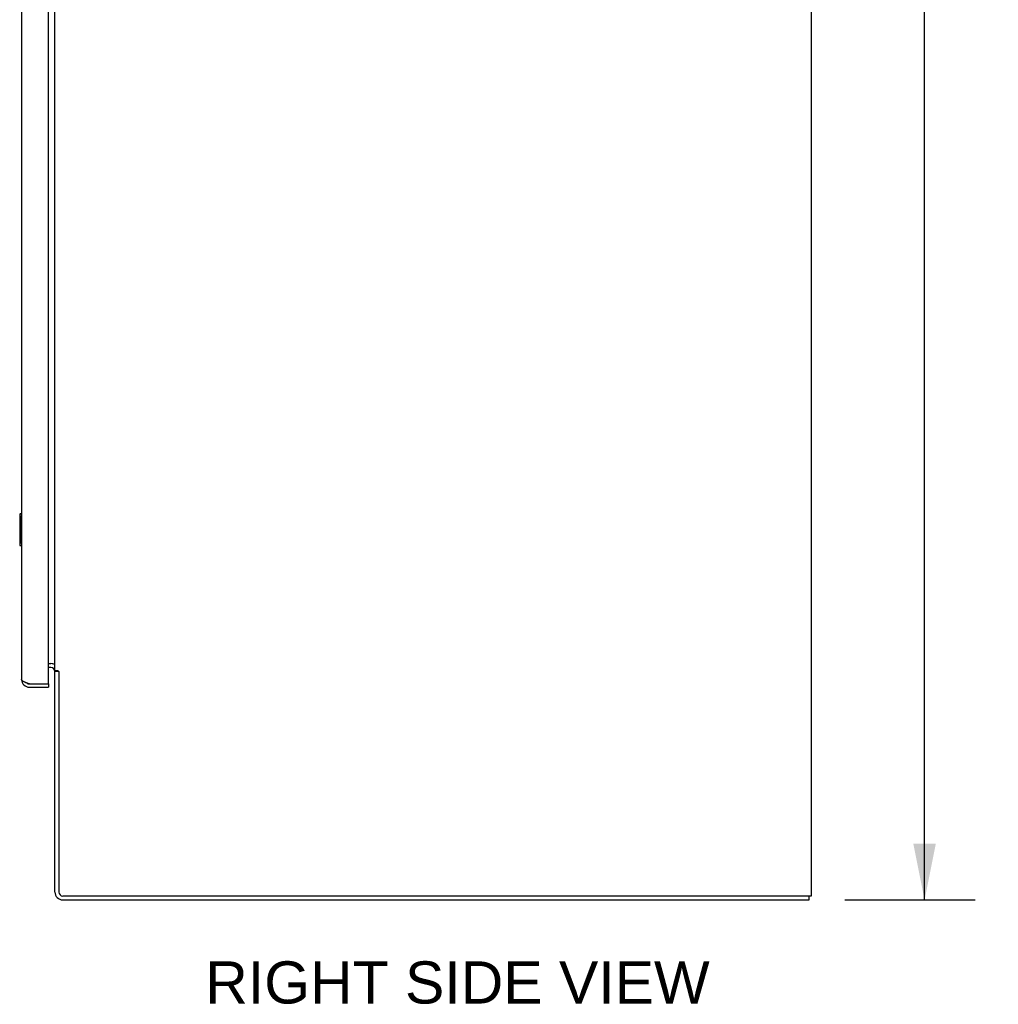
# Model space of a CAD drawing. Header units: inches. Extents: x 0 to 304, y 0 to 196.
# Tile 93 of 129: x 164 to 195, y 54 to 85. Entities that reach past the tile are written whole.
import ezdxf

# ---------------------------------------------------------------- set-up
doc = ezdxf.new("R2010")
doc.units = ezdxf.units.IN
doc.header["$LTSCALE"] = 16.696429
doc.header["$MEASUREMENT"] = 0
doc.layers.get('0').update_dxf_attribs({"linetype": 'CONTINUOUS'})
doc.layers.add('DIMENSIONS', color=7, linetype='CONTINUOUS')
doc.layers.add('MAIN_DOOR_ASSEMBLY', color=7, linetype='CONTINUOUS')
doc.styles.get("Standard").update_dxf_attribs({"font": 'arial.ttf'})
doc.dimstyles.new('DIMSTYLE_1', dxfattribs={"dimtxt": 1.339286, "dimasz": 1.785714, "dimexe": 0.09, "dimexo": 0.07, "dimgap": 0.0375, "dimtad": 0, "dimtih": 1, "dimtoh": 1, "dimzin": 4, "dimdsep": 46, "dimtxsty": 'Standard', "dimblk": '_FILLED', "dimblk1": '_FILLED', "dimblk2": '_FILLED', "dimcen": 0.09, "dimazin": 1, "dimtfac": 1, "dimtdec": 3, "dimtofl": 0, "dimtmove": 0, "dimatfit": 3, "dimldrblk": '_FILLED', "dimfxl": 0, "dimtolj": 1, "dimtzin": 4, "dimarcsym": 0})

# ---------------------------------------------------------------- blocks, each defined once
blk = doc.blocks.new('_FILLED')
at = {"color": 0, "linetype": 'ByBlock'}
blk.add_solid([(0, 0), (-1, 0.2), (-1, -0.2)], dxfattribs=at)
blk = doc.blocks.new('*D28')
at = {"layer": 'DIMENSIONS', "color": 2, "linetype": 'Continuous'}
for p, q in [((190.225, 147.356), (194.367, 147.356)), ((192.76, 147.356), (192.76, 103.695)), ((192.76, 57.356), (192.76, 101.017)), ((190.225, 57.356), (194.367, 57.356))]:
    blk.add_line(p, q, dxfattribs=at)
at = {"layer": 'DIMENSIONS', "color": 2, "linetype": 'Continuous', "xscale": 1.7857142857, "yscale": 1.7857142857, "zscale": 1.7857142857}
for p, rotation in [((192.76, 147.356), 90), ((192.76, 57.356), 270)]:
    blk.add_blockref('_FILLED', p, dxfattribs=dict(at, rotation=rotation))
at = {"layer": 'DIMENSIONS', "color": 2, "linetype": 'Continuous', "insert": (192.76, 103.026), "char_height": 1.3393, "width": 4.68003, "attachment_point": 2, "line_spacing_factor": 0.9}
blk.add_mtext('90.00', dxfattribs=at)

msp = doc.modelspace()

# ---------------------------------------------------------------- linework, layer by layer
at = {"color": 7, "linetype": 'Continuous'}
for p, q in [((189.162, 147.231), (189.162, 57.481)), ((165.162, 64.637), (165.162, 104.419)), ((164.958, 64.856), (165.037, 64.856)), ((165.037, 64.731), (164.958, 64.731)), ((165.162, 64.637), (165.249, 64.637)), ((165.281, 64.606), (165.162, 64.606)), ((165.162, 57.606), (165.162, 64.606)), ((165.285, 64.602), (165.287, 64.6)), ((165.287, 64.6), (165.287, 57.606)), ((189.162, 57.481), (165.412, 57.481)), ((165.412, 57.356), (189.1, 57.356)), ((189.1, 57.356), (189.1, 57.481))]:
    msp.add_line(p, q, dxfattribs=at)
for points in [[(165.249, 64.637), (165.251, 64.636), (165.253, 64.634), (165.256, 64.632), (165.258, 64.63), (165.26, 64.629), (165.261, 64.627), (165.263, 64.625), (165.265, 64.624), (165.266, 64.622), (165.267, 64.621), (165.269, 64.619)], [(165.269, 64.619), (165.272, 64.616), (165.275, 64.613)], [(165.275, 64.613), (165.276, 64.611), (165.278, 64.609), (165.28, 64.607), (165.281, 64.605), (165.283, 64.604), (165.285, 64.602)]]:
    msp.add_lwpolyline(points, dxfattribs=at)
at = {"color": 3, "linetype": 'Continuous'}
msp.add_arc((165.037, 64.606), 0.25, 60.3802, 90, dxfattribs=at)
at = {"color": 7, "linetype": 'Continuous'}
for centre, radius, start, end in [((165.037, 64.606), 0.125, 0, 90), ((165.412, 57.606), 0.25, 180, 270), ((165.412, 57.606), 0.125, 180, 270)]:
    msp.add_arc(centre, radius, start, end, dxfattribs=at)
at = {"layer": 'MAIN_DOOR_ASSEMBLY', "color": 3, "linetype": 'Continuous'}
for p, q in [((164.958, 64.23), (164.958, 105.531)), ((164.104, 104.666), (164.104, 64.353)), ((164.351, 64.21), (164.938, 64.21)), ((164.351, 64.106), (164.958, 64.106))]:
    msp.add_line(p, q, dxfattribs=at)
at = {"layer": 'MAIN_DOOR_ASSEMBLY', "color": 7, "linetype": 'Continuous'}
for p, q in [((164.044, 69.591), (164.044, 68.621)), ((164.104, 69.606), (164.059, 69.606)), ((164.091, 69.506), (164.091, 68.706)), ((164.059, 68.606), (164.104, 68.606)), ((164.938, 64.21), (164.958, 64.21)), ((164.958, 64.21), (164.958, 64.106))]:
    msp.add_line(p, q, dxfattribs=at)
for points in [[(164.089, 69.542), (164.09, 69.537), (164.09, 69.531), (164.09, 69.525), (164.09, 69.519), (164.091, 69.512), (164.091, 69.506)], [(164.091, 68.706), (164.091, 68.7), (164.09, 68.694), (164.09, 68.687), (164.09, 68.681), (164.09, 68.676), (164.089, 68.67)]]:
    msp.add_lwpolyline(points, dxfattribs=at)
at = {"layer": 'MAIN_DOOR_ASSEMBLY', "color": 3, "linetype": 'Continuous'}
for points in [[(164.271, 64.24), (164.256, 64.246), (164.241, 64.252), (164.227, 64.258), (164.214, 64.264), (164.2, 64.269), (164.188, 64.275), (164.176, 64.281), (164.165, 64.287), (164.155, 64.293), (164.146, 64.299), (164.137, 64.305), (164.129, 64.311), (164.123, 64.317), (164.117, 64.323), (164.112, 64.329), (164.109, 64.335), (164.106, 64.341), (164.105, 64.347), (164.104, 64.353)], [(164.351, 64.21), (164.318, 64.222), (164.302, 64.228), (164.287, 64.234), (164.271, 64.24)]]:
    msp.add_lwpolyline(points, dxfattribs=at)
at = {"layer": 'MAIN_DOOR_ASSEMBLY', "color": 7, "linetype": 'Continuous'}
for centre, radius, start, end in [((164.059, 69.591), 0.015, 90, 180), ((164.089, 69.591), 0.015, 0, 90), ((164.059, 68.621), 0.015, 180, 270), ((164.089, 68.621), 0.015, 270, 360), ((164.351, 64.353), 0.142, 228.6613, 270)]:
    msp.add_arc(centre, radius, start, end, dxfattribs=at)
at = {"layer": 'MAIN_DOOR_ASSEMBLY', "color": 3, "linetype": 'Continuous'}
for centre, radius, start, end in [((164.351, 64.353), 0.246, 180, 270), ((164.938, 64.23), 0.02, 270, 360)]:
    msp.add_arc(centre, radius, start, end, dxfattribs=at)

# ---------------------------------------------------------------- texts
at = {"layer": 'DIMENSIONS', "color": 2, "linetype": 'Continuous', "insert": (177.936, 55.407), "char_height": 1.33929, "width": 15.97185, "attachment_point": 2, "line_spacing_factor": 0.9}
msp.add_mtext('RIGHT SIDE VIEW', dxfattribs=at)

# ---------------------------------------------------------------- dimensions: what is measured, and where the dimension line sits
at = {"layer": 'DIMENSIONS', "color": 2, "linetype": 'Continuous'}
dim = msp.add_linear_dim(base=(192.76, 57.356), p1=(190.155, 147.356), p2=(190.155, 57.356), angle=270, dimstyle='DIMSTYLE_1', dxfattribs=at)
dim.commit()
dim.dimension.update_dxf_attribs({"geometry": '*D28', "text_midpoint": (192.754, 102.349), "dimtype": 160})

doc.saveas('drawing.dxf')
